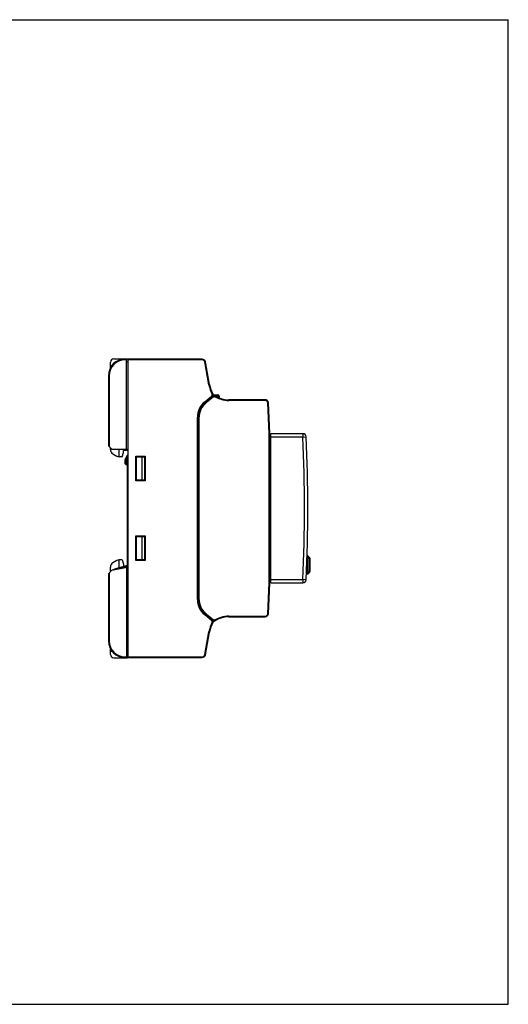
# Model space of a CAD drawing. Extents: x 0 to 420, y 0 to 297.
# Tile 9 of 9: x 273 to 420, y 0 to 297. Entities that reach past the tile are written whole.
import ezdxf

# ---------------------------------------------------------------- set-up
doc = ezdxf.new("R2010")
doc.units = 0
doc.header["$LTSCALE"] = 23.1
doc.layers.get('0').update_dxf_attribs({"linetype": 'CONTINUOUS'})
for name, color, linetype in [('02___PRT_ALL_AXES', 7, 'CONTINUOUS'), ('CHANFREINS', 7, 'CONTINUOUS'), ('CONGES', 7, 'CONTINUOUS')]:
    doc.layers.add(name, color=color, linetype=linetype)

msp = doc.modelspace()

# ---------------------------------------------------------------- linework, layer by layer
at = {"color": 7, "linetype": 'CONTINUOUS'}
for p, q in [((0, 297), (420, 297)), ((420, 0), (420, 297)), ((300.06, 192.71), (300.06, 193.71)), ((301.06, 194.71), (305.06, 194.71)), ((305.36, 194.61), (304.46, 194.61)), ((304.86, 167.41), (304.86, 194.61)), ((305.36, 193.81), (304.86, 193.81)), ((305.06, 194.71), (305.06, 194.61)), ((299.46, 189.61), (299.46, 168.41)), ((326.46, 172.48), (326.56, 172.49)), ((326.56, 172.11), (326.46, 172.1)), ((348.41, 127.11), (348.41, 172.11)), ((358.1, 172.11), (348.41, 172.11)), ((299.46, 168.41), (300.46, 167.41)), ((300.46, 167.41), (305.36, 167.41)), ((302.66, 165.16), (302.66, 167.41)), ((303.62, 165.16), (303.96, 166.46)), ((303.96, 166.46), (303.96, 167.06)), ((305.06, 167.06), (303.96, 167.06)), ((305.06, 167.06), (305.06, 167.41)), ((303.62, 165.16), (302.66, 165.16)), ((305.36, 165.81), (305.06, 165.51)), ((305.06, 165.51), (305.06, 131.81)), ((307.76, 157.91), (307.76, 165.31)), ((307.76, 165.31), (310.56, 165.31)), ((307.96, 158.11), (307.96, 165.11)), ((310.56, 165.31), (310.56, 157.91)), ((310.56, 157.91), (307.76, 157.91)), ((307.76, 133.91), (307.76, 141.31)), ((307.76, 141.31), (310.56, 141.31)), ((307.96, 134.11), (307.96, 141.11)), ((310.56, 141.31), (310.56, 133.91)), ((302.66, 131.67), (302.66, 134.06)), ((303.62, 134.06), (302.66, 134.06)), ((303.62, 134.06), (303.96, 132.76)), ((310.56, 133.91), (307.76, 133.91)), ((360.16, 134.54), (360.11, 134.54)), ((360.11, 134.33), (360.16, 134.33)), ((360.16, 134.22), (360.11, 134.22)), ((360.16, 134.33), (360.13, 134.33)), ((360.16, 134.54), (360.16, 130.53)), ((300.45, 131), (299.46, 129.82)), ((300.45, 131), (305.06, 131.81)), ((303.96, 132.76), (303.96, 132.16)), ((304.25, 132.16), (303.96, 132.16)), ((304.86, 131.77), (304.86, 104.61)), ((360.11, 130.85), (360.16, 130.85)), ((360.11, 130.85), (360.16, 130.85)), ((360.11, 130.83), (360.16, 130.83)), ((360.11, 130.78), (360.16, 130.78)), ((360.13, 130.83), (360.16, 130.83)), ((299.46, 129.82), (299.46, 109.61)), ((360.11, 130.53), (360.16, 130.53)), ((326.46, 127.12), (326.56, 127.11)), ((326.46, 126.74), (326.56, 126.73)), ((348.41, 127.11), (358.1, 127.11)), ((329.36, 117.01), (329.36, 117.16)), ((330.96, 115.8), (330.79, 115.8)), ((300.06, 105.51), (300.06, 106.51)), ((301.06, 104.51), (305.06, 104.51)), ((304.46, 104.61), (305.36, 104.61)), ((304.86, 105.41), (305.36, 105.41)), ((305.06, 104.61), (305.06, 104.51)), ((0, 0), (420, 0))]:
    msp.add_line(p, q, dxfattribs=at)
at = {"color": 9, "linetype": 'CONTINUOUS'}
for p, q in [((304.86, 194.41), (304.46, 194.41)), ((300.06, 192.71), (300.54, 192.71)), ((299.66, 189.61), (299.66, 168.21)), ((358.1, 171.11), (348.41, 171.11)), ((358.1, 172.11), (358.1, 171.11)), ((358.1, 171.11), (359.1, 171.15)), ((360.11, 134.53), (360.16, 134.53)), ((360.11, 133.99), (360.16, 133.99)), ((360.11, 131.09), (360.16, 131.09)), ((360.11, 130.85), (360.16, 130.85)), ((299.66, 130.06), (299.66, 109.61)), ((348.41, 128.11), (358.1, 128.11)), ((359.1, 128.07), (358.1, 128.11)), ((358.1, 128.11), (358.1, 127.11)), ((300.06, 106.51), (300.54, 106.51)), ((304.46, 104.81), (304.86, 104.81))]:
    msp.add_line(p, q, dxfattribs=at)
at = {"color": 7, "linetype": 'CONTINUOUS'}
for centre, radius, start, end in [((301.06, 193.71), 1, 90, 180), ((335.76, 190.36), 8, 252.2274, 258.3375), ((335.76, 190.36), 8, 267.8882, 269.1862), ((358.1, 171.11), 1, 2.4376, 90), ((-146.94, 149.61), 506.5, 357.5624, 2.4376), ((358.1, 128.11), 1, 270, 357.5624), ((335.76, 108.86), 8, 101.6625, 108.7504), ((335.76, 108.86), 8, 90.8138, 92.1118), ((301.06, 105.51), 1, 180, 270)]:
    msp.add_arc(centre, radius, start, end, dxfattribs=at)
at = {"color": 9, "linetype": 'CONTINUOUS'}
msp.add_arc((-146.94, 149.61), 505.5, 357.5624, 2.4376, dxfattribs=at)
at = {"layer": '02___PRT_ALL_AXES', "color": 7, "linetype": 'CONTINUOUS'}
for p, q in [((348.16, 170.51), (348.41, 170.51)), ((348.41, 128.71), (348.16, 128.71))]:
    msp.add_line(p, q, dxfattribs=at)
at = {"layer": 'CHANFREINS', "color": 7, "linetype": 'CONTINUOUS'}
for p, q in [((329.56, 182.36), (329.63, 182.29)), ((330.55, 183.21), (330.77, 183.21)), ((304.51, 164.31), (305.06, 165.51)), ((304.51, 163.01), (304.51, 164.31)), ((304.81, 162.71), (304.81, 164.96)), ((307.96, 165.11), (310.46, 165.11)), ((309.66, 158.11), (309.66, 165.11)), ((310.46, 158.11), (310.46, 165.11)), ((304.81, 162.71), (304.51, 163.01)), ((305.06, 162.71), (304.81, 162.71)), ((310.46, 158.11), (307.96, 158.11)), ((307.96, 141.11), (310.46, 141.11)), ((309.66, 134.11), (309.66, 141.11)), ((310.46, 134.11), (310.46, 141.11)), ((310.46, 134.11), (307.96, 134.11)), ((300.69, 131.04), (301.25, 131.24)), ((305.06, 132.41), (301.25, 131.24)), ((305.06, 132.1), (302.86, 131.42)), ((329.63, 116.93), (329.56, 116.86)), ((330.77, 116.01), (330.55, 116.01))]:
    msp.add_line(p, q, dxfattribs=at)
at = {"layer": 'CONGES', "color": 9, "linetype": 'CONTINUOUS'}
for p, q in [((304.46, 194.41), (304.46, 194.61)), ((327.72, 194.41), (305.36, 194.41)), ((327.72, 194.41), (327.72, 194.61)), ((328.51, 193.75), (328.71, 193.78)), ((329.72, 186.89), (328.51, 193.75)), ((299.66, 189.61), (299.46, 189.61)), ((329.72, 186.89), (329.92, 186.93)), ((328.41, 181.68), (330.66, 183.56)), ((328.41, 181.68), (328.54, 181.52)), ((328.98, 181.5), (328.86, 181.66)), ((331.16, 183.26), (328.98, 181.5)), ((330.66, 183.56), (330.78, 183.41)), ((330.73, 183.93), (330.91, 184.03)), ((330.96, 183.76), (330.96, 183.76)), ((331.16, 183.57), (331.16, 183.26)), ((331.84, 183.39), (332.84, 183.39)), ((332.34, 183.89), (332.34, 183.14)), ((335.76, 182.16), (335.76, 182.36)), ((346.67, 182.16), (335.76, 182.16)), ((346.67, 182.16), (346.67, 182.36)), ((347.47, 181.4), (347.67, 181.41)), ((347.96, 172.13), (347.47, 181.4)), ((326.26, 122.14), (326.26, 177.08)), ((326.26, 177.08), (326.46, 177.08)), ((326.76, 176.84), (326.56, 176.84)), ((326.76, 176.84), (326.76, 122.38)), ((347.96, 172.13), (348.16, 172.14)), ((347.96, 127.14), (347.96, 172.08)), ((347.96, 172.08), (348.16, 172.08)), ((348.41, 170.71), (348.16, 170.71)), ((360.11, 134.43), (359.33, 134.43)), ((359.52, 129.83), (359.52, 135.23)), ((359.67, 129.89), (359.67, 135.17)), ((360.05, 134.79), (360.05, 130.27)), ((348.16, 128.51), (348.41, 128.51)), ((359.2, 130.63), (360.11, 130.63)), ((347.47, 117.82), (347.96, 127.09)), ((347.96, 127.14), (348.16, 127.14)), ((347.96, 127.09), (348.16, 127.08)), ((326.26, 122.14), (326.46, 122.14)), ((326.76, 122.38), (326.56, 122.38)), ((328.41, 117.54), (328.54, 117.7)), ((330.66, 115.66), (328.41, 117.54)), ((328.98, 117.72), (328.86, 117.56)), ((328.98, 117.72), (331.16, 115.95)), ((331.16, 115.95), (331.16, 115.65)), ((335.76, 117.06), (346.67, 117.06)), ((335.76, 117.06), (335.76, 116.86)), ((346.67, 117.06), (346.67, 116.86)), ((347.47, 117.82), (347.67, 117.81)), ((330.66, 115.66), (330.78, 115.81)), ((330.73, 115.29), (330.91, 115.19)), ((330.97, 115.47), (330.96, 115.46)), ((330.96, 115.46), (330.96, 115.46)), ((328.51, 105.47), (329.72, 112.33)), ((329.72, 112.33), (329.92, 112.29)), ((299.66, 109.61), (299.46, 109.61)), ((304.46, 104.81), (304.46, 104.61)), ((305.36, 104.81), (327.72, 104.81)), ((327.72, 104.81), (327.72, 104.61)), ((328.51, 105.47), (328.71, 105.44))]:
    msp.add_line(p, q, dxfattribs=at)
at = {"layer": 'CONGES', "color": 7, "linetype": 'CONTINUOUS'}
for p, q in [((305.36, 104.61), (305.36, 194.61)), ((327.72, 194.61), (305.36, 194.61)), ((329.92, 186.93), (328.71, 193.78)), ((300.06, 191.97), (300.06, 192.71)), ((328.54, 181.52), (330.78, 183.41)), ((330.96, 183.36), (328.86, 181.66)), ((330.96, 183.76), (330.96, 183.36)), ((330.96, 183.36), (331.16, 183.26)), ((331.04, 183.86), (331.04, 183.89)), ((331.04, 183.89), (332.34, 183.89)), ((332.84, 183.39), (332.84, 182.92)), ((346.67, 182.36), (335.76, 182.36)), ((348.16, 172.14), (347.67, 181.41)), ((326.46, 122.14), (326.46, 177.08)), ((326.56, 176.84), (326.56, 122.38)), ((348.16, 172.08), (348.16, 172.14)), ((348.16, 127.14), (348.16, 172.08)), ((348.41, 171.11), (348.16, 171.11)), ((300.06, 167.33), (300.06, 167.81)), ((300.81, 166.03), (302.01, 165.33)), ((302.01, 133.89), (300.81, 133.19)), ((359.52, 135.23), (359.35, 135.23)), ((359.6, 135.21), (359.42, 135.4)), ((360.05, 134.79), (359.67, 135.17)), ((360.11, 134.65), (360.11, 130.41)), ((300.06, 130.54), (300.06, 131.89)), ((348.16, 128.11), (348.41, 128.11)), ((359.52, 129.83), (359.17, 129.83)), ((359.17, 129.71), (359.27, 129.71)), ((359.42, 129.77), (359.48, 129.83)), ((360.05, 130.27), (359.67, 129.89)), ((347.67, 117.81), (348.16, 127.08)), ((348.16, 127.08), (348.16, 127.14)), ((330.78, 115.81), (328.54, 117.7)), ((328.86, 117.56), (330.96, 115.86)), ((330.96, 115.86), (331.16, 115.95)), ((330.96, 115.86), (330.96, 115.46)), ((335.76, 116.86), (346.67, 116.86)), ((328.71, 105.44), (329.92, 112.29)), ((300.06, 106.51), (300.06, 107.25)), ((305.36, 104.61), (327.72, 104.61))]:
    msp.add_line(p, q, dxfattribs=at)
for centre, radius, start, end in [((304.46, 189.61), 5, 90, 180), ((327.72, 193.61), 1, 10, 90), ((339.77, 188.66), 10, 190, 207.6265), ((332.26, 177.08), 5.8, 130, 180), ((332.76, 176.84), 6.2, 129, 180), ((330.46, 183.79), 0.5, 310, 27.6265), ((331.06, 183.76), 0.1, 54.5321, 180), ((335.76, 190.36), 8, 234.5321, 270), ((332.34, 183.39), 0.5, 0, 90), ((346.67, 181.36), 1, 3, 90), ((347.16, 172.08), 1, 0, 3), ((301.56, 167.33), 1.5, 180, 240), ((302.66, 166.46), 1.3, 240, 270), ((302.66, 132.76), 1.3, 90, 120), ((359.27, 135.26), 0.2, 45, 65.2465), ((359.52, 135.03), 0.2, 45, 90), ((359.91, 134.65), 0.2, 0, 45), ((301.56, 131.89), 1.5, 120, 180), ((359.27, 129.91), 0.2, 270, 315), ((359.52, 130.03), 0.2, 270, 315), ((359.91, 130.41), 0.2, 315, 360), ((347.16, 127.14), 1, 357, 360), ((332.26, 122.14), 5.8, 180, 230), ((332.76, 122.38), 6.2, 180, 231), ((335.76, 108.86), 8, 90, 125.4679), ((346.67, 117.86), 1, 270, 357), ((339.77, 110.56), 10, 152.3735, 170), ((330.46, 115.43), 0.5, 332.3735, 50), ((331.06, 115.46), 0.1, 180, 305.4679), ((304.46, 109.61), 5, 180, 270), ((327.72, 105.61), 1, 270, 350)]:
    msp.add_arc(centre, radius, start, end, dxfattribs=at)
at = {"layer": 'CONGES', "color": 9, "linetype": 'CONTINUOUS'}
for centre, radius, start, end in [((304.46, 189.61), 4.8, 90, 180), ((327.72, 193.61), 0.8, 10, 90), ((339.77, 188.66), 10.2, 190, 207.6265), ((332.26, 177.08), 6, 130, 180), ((332.76, 176.84), 6, 129, 180), ((330.46, 183.79), 0.3, 310, 27.6265), ((321.51, 173.4), 14.02, 46.5306, 46.6555), ((335.76, 190.36), 8.2, 235.8796, 270), ((346.67, 181.36), 0.8, 3, 90), ((347.16, 172.08), 0.8, 0, 3), ((347.16, 127.14), 0.8, 357, 360), ((332.26, 122.14), 6, 180, 230), ((332.76, 122.38), 6, 180, 231), ((335.76, 108.86), 8.2, 90, 124.1191), ((346.67, 117.86), 0.8, 270, 357), ((339.77, 110.56), 10.2, 152.3735, 170), ((330.46, 115.43), 0.3, 332.3735, 50), ((304.46, 109.61), 4.8, 180, 270), ((327.72, 105.61), 0.8, 270, 350)]:
    msp.add_arc(centre, radius, start, end, dxfattribs=at)
for points, knots in [([(330.96, 183.76), (330.97, 183.75), (331.03, 183.7), (331.09, 183.64), (331.14, 183.59)], [0, 0, 0, 0, 0.147743, 1, 1, 1, 1]), ([(331.16, 183.57), (331.15, 183.6), (331.14, 183.66), (331.11, 183.9), (331.12, 183.84)], [0, 0, 0, 0, 0.336974, 1, 1, 1, 1]), ([(331.16, 115.65), (331.14, 115.63), (331.08, 115.57), (331.01, 115.51), (330.97, 115.47)], [0, 0, 0, 0, 0.292607, 1, 1, 1, 1]), ([(331.12, 115.38), (331.12, 115.38), (331.13, 115.48), (331.14, 115.57), (331.16, 115.65)], [0, 0, 0, 0, 0.10293, 1, 1, 1, 1])]:
    msp.add_open_spline(points, degree=3, knots=knots, dxfattribs=at)

doc.saveas('drawing.dxf')
